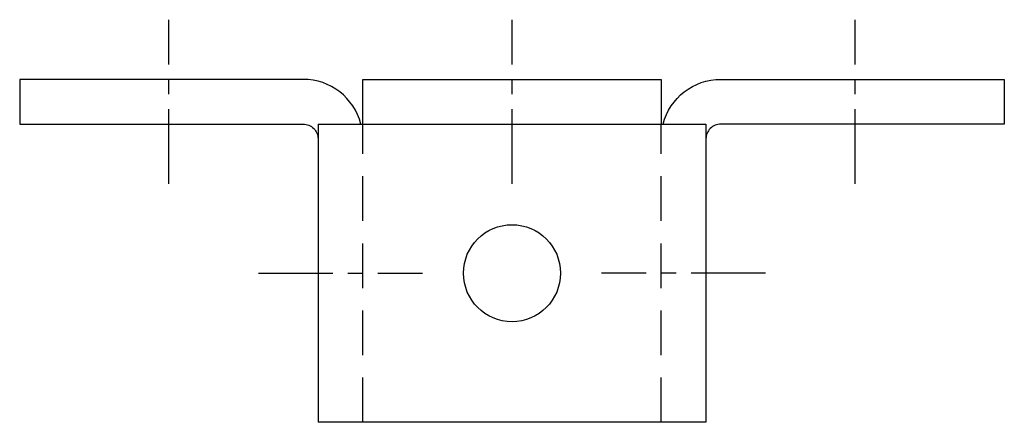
# Model space of a CAD drawing. Extents: x 11 to 205, y 100 to 180.
import ezdxf

# ---------------------------------------------------------------- set-up
doc = ezdxf.new("R2010")
doc.units = 0
doc.header["$MEASUREMENT"] = 0
for name, pattern in [('AI9-LTYPE1', [23.601377, 14.750861, -2.950172, 2.950172, -2.950172]), ('AI9-LTYPE2', [13.275777, 8.850518, -4.425259]), ('AI9-LTYPE3', [13.275777, 8.850518, -4.425259])]:
    doc.linetypes.add(name, pattern=pattern)
doc.layers.get('0').update_dxf_attribs({"linetype": 'CONTINUOUS'})

msp = doc.modelspace()

# ---------------------------------------------------------------- linework, layer by layer
at = {"color": 253, "linetype": 'AI9-LTYPE1'}
for p, q in [((40.1, 147.08), (40.1, 179.53)), ((107.95, 147.08), (107.95, 179.53)), ((175.8, 147.08), (175.8, 179.53)), ((57.8, 129.38), (90.25, 129.38)), ((158.1, 129.38), (125.65, 129.38))]:
    msp.add_line(p, q, dxfattribs=at)
at = {"color": 7}
for p, q in [((78.45, 167.73), (137.45, 167.73)), ((78.45, 158.88), (78.45, 167.73)), ((137.45, 167.73), (137.45, 158.88)), ((69.6, 158.88), (146.3, 158.88)), ((69.6, 158.88), (69.6, 99.88)), ((146.3, 158.88), (146.3, 99.88)), ((146.3, 99.88), (69.6, 99.88))]:
    msp.add_line(p, q, dxfattribs=at)
at = {"color": 7, "linetype": 'AI9-LTYPE2'}
msp.add_line((78.45, 99.88), (78.45, 158.88), dxfattribs=at)
at = {"color": 7, "linetype": 'AI9-LTYPE3'}
msp.add_line((137.45, 99.88), (137.45, 158.88), dxfattribs=at)
at = {"color": 7}
msp.add_circle((107.95, 129.38), 9.59, dxfattribs=at)
for points in [[(78.07, 158.88), (76.73, 164.09), (72.03, 167.73), (66.65, 167.73), (66.65, 167.73), (10.59, 167.73), (10.59, 167.73), (10.59, 167.73), (10.59, 158.88), (10.59, 158.88), (10.59, 158.88), (66.65, 158.88), (66.65, 158.88), (67.43, 158.88), (68.18, 158.57), (68.73, 158.02), (69.29, 157.46), (69.6, 156.71), (69.6, 155.93)], [(137.83, 158.88), (139.17, 164.09), (143.87, 167.73), (149.25, 167.73), (149.25, 167.73), (205.31, 167.73), (205.31, 167.73), (205.31, 167.73), (205.31, 158.88), (205.31, 158.88), (205.31, 158.88), (149.25, 158.88), (149.25, 158.88), (148.47, 158.88), (147.72, 158.57), (147.17, 158.02), (146.61, 157.46), (146.3, 156.71), (146.3, 155.93)]]:
    msp.add_open_spline(points, degree=3, knots=[0, 0, 0, 0, 1, 1, 1, 2, 2, 2, 3, 3, 3, 4, 4, 4, 5, 5, 5, 6, 6, 6, 6], dxfattribs=at)

doc.saveas('drawing.dxf')
